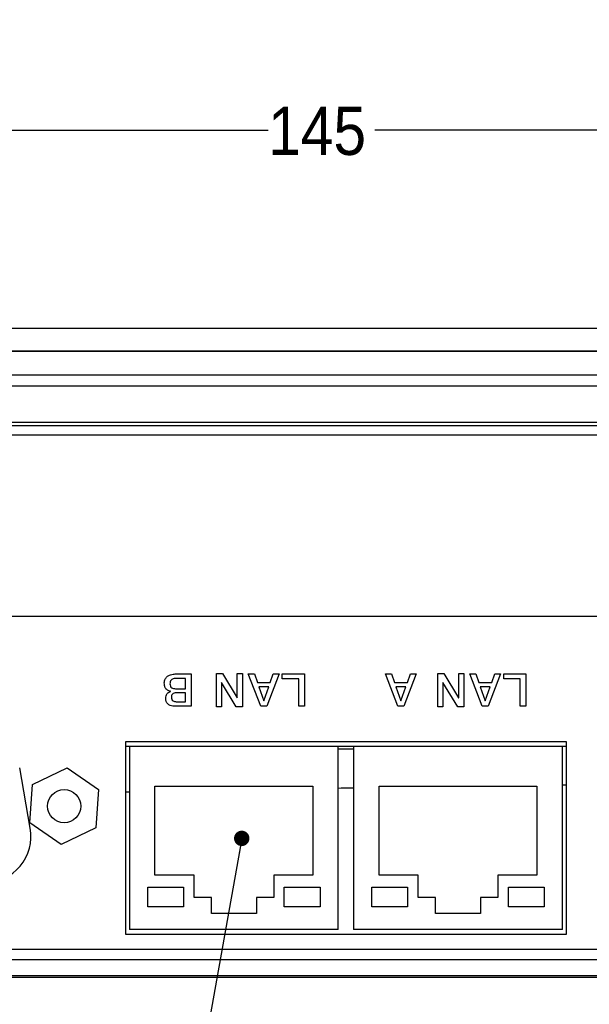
# Model space of a CAD drawing. Extents: x 3 to 428, y 3 to 275.
# Tile 7 of 42: x 110 to 147, y 39 to 103. Entities that reach past the tile are written whole.
import ezdxf

# ---------------------------------------------------------------- set-up
doc = ezdxf.new("R2010")
doc.units = 0
doc.linetypes.add('SLD-SOLID', pattern=[0])
doc.layers.get('0').update_dxf_attribs({"linetype": 'CONTINUOUS'})
doc.layers.add('DIMENSION', color=7, linetype='SLD-SOLID')
doc.styles.add('SLDTEXTSTYLE1', font='Gothic.ttf', dxfattribs={"width": 0.913})
doc.styles.get("Standard").update_dxf_attribs({"font": 'Gothic.ttf'})
doc.dimstyles.new('SLDDIMSTYLE1', dxfattribs={"dimtxt": 3.175, "dimasz": 3.302, "dimexe": 0, "dimexo": 0.0625, "dimgap": 0.79375, "dimtad": 0, "dimtih": 1, "dimtoh": 1, "dimdec": 0, "dimlfac": 1.142857, "dimrnd": 1e-09, "dimzin": 12, "dimdsep": 46, "dimtxsty": 'SLDTEXTSTYLE1', "dimsah": 1, "dimcen": 0.09, "dimadec": 0, "dimazin": 0, "dimtfac": 1, "dimtdec": 3, "dimtofl": 0, "dimtmove": 0, "dimatfit": 3, "dimfxl": 1, "dimtolj": 1, "dimtzin": 12, "dimarcsym": 0})
doc.dimstyles.new('SLDDIMSTYLE4', dxfattribs={"dimtxt": 0.18, "dimasz": 1.016, "dimexe": 0, "dimexo": 0.0625, "dimgap": 0, "dimtad": 0, "dimtih": 1, "dimtoh": 1, "dimdec": 0, "dimrnd": 1e-09, "dimzin": 0, "dimdsep": 46, "dimtxsty": 'Standard', "dimblk1": 'DOT', "dimblk2": 'DOT', "dimsah": 1, "dimcen": 0.09, "dimadec": 0, "dimazin": 0, "dimtfac": 1.016, "dimtdec": 0, "dimtofl": 0, "dimtmove": 0, "dimatfit": 3, "dimldrblk": 'DOT', "dimfxl": 1, "dimtolj": 1, "dimtzin": 0, "dimarcsym": 0})

# ---------------------------------------------------------------- blocks, each defined once
blk = doc.blocks.new('_D_1')
at = {"layer": 'DIMENSION'}
for p, q in [((70.971, 122.068), (70.971, 93.039)), ((198.003, 122.068), (198.003, 93.039)), ((70.971, 96.214), (126.068, 96.214)), ((198.003, 96.214), (133.106, 96.214))]:
    blk.add_line(p, q, dxfattribs=at)
for points in [[(70.971, 96.214), (74.273, 95.706), (74.273, 96.722)], [(198.003, 96.214), (194.701, 96.722), (194.701, 95.706)]]:
    blk.add_solid(points, dxfattribs=at)
at = {"layer": 'DIMENSION', "insert": (126.068, 97.75), "char_height": 3.175, "attachment_point": 1, "style": 'SLDTEXTSTYLE1'}
blk.add_mtext('145', dxfattribs=at)
blk = doc.blocks.new('_DOT')
at = {"color": 0, "linetype": 'ByBlock'}
blk.add_line((-0.5, 0), (-1, 0), dxfattribs=at)
at = {"color": 0, "linetype": 'ByBlock', "const_width": 0.5}
blk.add_lwpolyline([(-0.25, 0, 1), (0.25, 0, 1)], format="xyb", close=True, dxfattribs=at)

msp = doc.modelspace()

# ---------------------------------------------------------------- linework, layer by layer
at = {"color": 7, "linetype": 'SLD-SOLID'}
for p, q in [((86.7818, 83.1503), (182.1918, 83.1503)), ((86.7818, 83.139), (182.1918, 83.139)), ((100.1693, 81.6567), (168.8043, 81.6567)), ((168.8043, 81.6075), (100.1693, 81.6075)), ((174.6598, 80.0486), (94.3137, 80.0486)), ((93.6608, 79.3404), (175.3127, 79.3404)), ((182.1917, 76.9211), (86.7818, 76.9211)), ((182.1917, 76.6923), (86.7818, 76.6923)), ((86.7818, 76.1065), (182.1918, 76.1065)), ((181.7268, 64.119), (87.2468, 64.119)), ((120.6127, 60.0252), (119.9516, 60.0252)), ((120.0056, 60.3303), (120.9865, 60.3303)), ((120.6127, 59.3585), (120.6127, 60.0252)), ((120.9865, 60.3303), (120.9865, 58.1951)), ((122.6535, 60.3579), (123.0507, 60.3579)), ((122.6535, 58.1704), (122.6535, 60.3579)), ((123.0507, 60.3579), (124.0289, 58.7602)), ((124.038, 60.3579), (124.3703, 60.3579)), ((124.038, 58.7602), (124.038, 60.3579)), ((124.3703, 60.3579), (124.3703, 58.1704)), ((125.583, 58.1951), (124.7605, 60.3303)), ((124.7605, 60.3303), (125.1616, 60.3303)), ((125.1616, 60.3303), (125.3619, 59.7652)), ((126.8, 60.3303), (125.9806, 58.1951)), ((126.2142, 59.7652), (126.4146, 60.3303)), ((126.4146, 60.3303), (126.8, 60.3303)), ((127.0034, 60.0075), (127.0034, 60.3303)), ((127.0034, 60.3303), (128.4627, 60.3303)), ((128.0889, 60.0075), (127.0034, 60.0075)), ((128.0889, 58.1951), (128.0889, 60.0075)), ((128.4627, 60.3303), (128.4627, 58.1951)), ((134.6298, 58.1951), (133.8074, 60.3303)), ((133.8074, 60.3303), (134.2084, 60.3303)), ((134.2084, 60.3303), (134.4087, 59.7652)), ((135.8469, 60.3303), (135.0274, 58.1951)), ((135.2611, 59.7652), (135.4614, 60.3303)), ((135.4614, 60.3303), (135.8469, 60.3303)), ((137.266, 58.1704), (137.266, 60.3579)), ((137.266, 60.3579), (137.6632, 60.3579)), ((137.6632, 60.3579), (138.6414, 58.7602)), ((138.6505, 58.7602), (138.6505, 60.3579)), ((138.6505, 60.3579), (138.9828, 60.3579)), ((138.9828, 60.3579), (138.9828, 58.1704)), ((140.1955, 58.1951), (139.373, 60.3303)), ((139.373, 60.3303), (139.7741, 60.3303)), ((139.7741, 60.3303), (139.9744, 59.7652)), ((141.4125, 60.3303), (140.5931, 58.1951)), ((140.8267, 59.7652), (141.0271, 60.3303)), ((141.0271, 60.3303), (141.4125, 60.3303)), ((141.6159, 60.0075), (141.6159, 60.3303)), ((141.6159, 60.3303), (143.0752, 60.3303)), ((142.7014, 60.0075), (141.6159, 60.0075)), ((142.7014, 58.1951), (142.7014, 60.0075)), ((143.0752, 60.3303), (143.0752, 58.1951)), ((119.6197, 59.179), (119.6197, 59.185)), ((119.9516, 59.3585), (120.6127, 59.3585)), ((123.9714, 58.1704), (122.9858, 59.7682)), ((122.9858, 59.7682), (122.9858, 58.1704)), ((125.3619, 59.7652), (126.2142, 59.7652)), ((126.1126, 59.481), (125.4606, 59.481)), ((125.4606, 59.481), (125.7803, 58.5629)), ((125.7894, 58.5629), (126.1126, 59.481)), ((134.4087, 59.7652), (135.2611, 59.7652)), ((135.1594, 59.481), (134.5074, 59.481)), ((134.5074, 59.481), (134.8271, 58.5629)), ((134.8362, 58.5629), (135.1594, 59.481)), ((137.5983, 59.7682), (137.5983, 58.1704)), ((138.5839, 58.1704), (137.5983, 59.7682)), ((139.9744, 59.7652), (140.8267, 59.7652)), ((140.0731, 59.481), (140.3928, 58.5629)), ((140.7251, 59.481), (140.0731, 59.481)), ((140.4019, 58.5629), (140.7251, 59.481)), ((120.6127, 59.0894), (120.0026, 59.0894)), ((120.0026, 58.5001), (120.6127, 58.5001)), ((120.6127, 58.5001), (120.6127, 59.0894)), ((124.0289, 58.7602), (124.038, 58.7602)), ((125.7803, 58.5629), (125.7894, 58.5629)), ((134.8271, 58.5629), (134.8362, 58.5629)), ((138.6414, 58.7602), (138.6505, 58.7602)), ((140.3928, 58.5629), (140.4019, 58.5629)), ((120.9865, 58.1951), (119.9485, 58.1951)), ((122.9858, 58.1704), (122.6535, 58.1704)), ((124.3703, 58.1704), (123.9714, 58.1704)), ((125.9806, 58.1951), (125.583, 58.1951)), ((128.4627, 58.1951), (128.0889, 58.1951)), ((135.0274, 58.1951), (134.6298, 58.1951)), ((137.5983, 58.1704), (137.266, 58.1704)), ((138.9828, 58.1704), (138.5839, 58.1704)), ((140.5931, 58.1951), (140.1955, 58.1951)), ((143.0752, 58.1951), (142.7014, 58.1951)), ((116.6586, 55.8503), (116.6586, 43.1628)), ((145.7524, 55.8503), (116.6586, 55.8503)), ((116.9211, 55.544), (116.6586, 55.544)), ((116.9211, 55.544), (116.9211, 43.469)), ((130.7024, 55.544), (116.9211, 55.544)), ((131.7086, 55.544), (130.7024, 55.544)), ((130.7024, 43.469), (130.7024, 55.544)), ((131.7086, 55.369), (130.7024, 55.369)), ((131.7086, 55.544), (131.7086, 43.469)), ((145.4899, 55.544), (131.7086, 55.544)), ((145.7524, 55.544), (145.4899, 55.544)), ((145.4899, 43.469), (145.4899, 55.544)), ((145.7524, 43.1628), (145.7524, 55.8503)), ((110.3777, 50.1521), (109.6773, 54.1246)), ((110.5241, 53.0285), (112.7994, 54.1254)), ((112.7994, 54.1254), (114.887, 52.7035)), ((110.3365, 50.5095), (110.5241, 53.0285)), ((114.887, 52.7035), (114.6994, 50.1846)), ((118.6055, 47.0565), (118.6055, 52.919)), ((118.6055, 52.919), (129.018, 52.919)), ((129.018, 52.919), (129.018, 47.0565)), ((133.393, 47.0565), (133.393, 52.919)), ((133.393, 52.919), (143.8055, 52.919)), ((143.8055, 52.919), (143.8055, 47.0565)), ((145.4899, 53.0064), (145.7524, 53.0092)), ((116.6586, 52.5517), (116.9211, 52.5568)), ((112.4241, 49.0876), (110.3365, 50.5095)), ((114.6994, 50.1846), (112.4241, 49.0876)), ((121.1868, 47.0565), (118.6055, 47.0565)), ((121.1868, 45.569), (121.1868, 47.0565)), ((126.4368, 47.0565), (126.4368, 45.569)), ((129.018, 47.0565), (126.4368, 47.0565)), ((135.9743, 47.0565), (133.393, 47.0565)), ((135.9743, 45.569), (135.9743, 47.0565)), ((141.2243, 47.0565), (141.2243, 45.569)), ((143.8055, 47.0565), (141.2243, 47.0565)), ((118.1243, 44.9565), (118.1243, 46.269)), ((118.1243, 46.269), (120.4868, 46.269)), ((120.4868, 46.269), (120.4868, 44.9565)), ((127.1368, 46.269), (129.4993, 46.269)), ((127.1368, 44.9565), (127.1368, 46.269)), ((129.4993, 46.269), (129.4993, 44.9565)), ((132.9118, 44.9565), (132.9118, 46.269)), ((132.9118, 46.269), (135.2743, 46.269)), ((135.2743, 46.269), (135.2743, 44.9565)), ((141.9243, 46.269), (144.2868, 46.269)), ((141.9243, 44.9565), (141.9243, 46.269)), ((144.2868, 46.269), (144.2868, 44.9565)), ((122.3243, 45.569), (121.1868, 45.569)), ((122.3243, 44.519), (122.3243, 45.569)), ((125.2993, 45.569), (125.2993, 44.519)), ((126.4368, 45.569), (125.2993, 45.569)), ((137.1118, 45.569), (135.9743, 45.569)), ((137.1118, 44.519), (137.1118, 45.569)), ((140.0868, 45.569), (140.0868, 44.519)), ((141.2243, 45.569), (140.0868, 45.569)), ((120.4868, 44.9565), (118.1243, 44.9565)), ((129.4993, 44.9565), (127.1368, 44.9565)), ((135.2743, 44.9565), (132.9118, 44.9565)), ((144.2868, 44.9565), (141.9243, 44.9565)), ((125.2993, 44.519), (122.3243, 44.519)), ((140.0868, 44.519), (137.1118, 44.519)), ((116.6586, 43.1628), (145.7524, 43.1628)), ((130.7024, 43.469), (116.9211, 43.469)), ((145.4899, 43.469), (131.7086, 43.469)), ((101.2368, 40.319), (167.7368, 40.319))]:
    msp.add_line(p, q, dxfattribs=at)
msp.add_circle((112.6118, 51.6065), 1.0937, dxfattribs=at)
msp.add_arc((107.3618, 49.6203), 3.0625, 270, 10, dxfattribs=at)
for points, knots in [([(119.2191, 59.7354), (119.2215, 59.7797), (119.2263, 59.8684), (119.2758, 60.0224), (119.3556, 60.1059), (119.4043, 60.1568)], [0, 0, 0, 0, 0.2807284, 0.5611802, 1, 1, 1, 1]), ([(119.4043, 60.1568), (119.4535, 60.1906), (119.5519, 60.2585), (119.7588, 60.3194), (119.912, 60.3261), (120.0056, 60.3303)], [0, 0, 0, 0, 0.2797389, 0.5598401, 1, 1, 1, 1]), ([(119.9516, 60.0252), (119.8987, 60.0226), (119.7934, 60.0174), (119.6599, 59.9379), (119.5994, 59.8116), (119.5951, 59.7288), (119.5929, 59.6873)], [0, 0, 0, 0, 0.2809441, 0.5591177, 0.7790305, 1, 1, 1, 1]), ([(119.6197, 59.185), (119.5521, 59.2052), (119.4173, 59.2455), (119.2826, 59.3986), (119.2266, 59.5708), (119.2216, 59.6805), (119.2191, 59.7354)], [0, 0, 0, 0, 0.2799652, 0.5587631, 0.7791383, 1, 1, 1, 1]), ([(119.3147, 58.7242), (119.3184, 58.779), (119.3258, 58.8883), (119.3996, 59.0262), (119.5042, 59.1219), (119.5812, 59.1599), (119.6197, 59.179)], [0, 0, 0, 0, 0.2800274, 0.5594637, 0.7796387, 1, 1, 1, 1]), ([(119.5929, 59.6873), (119.5962, 59.6347), (119.6028, 59.5301), (119.7005, 59.4094), (119.829, 59.3642), (119.9107, 59.3604), (119.9516, 59.3585)], [0, 0, 0, 0, 0.2804886, 0.5582154, 0.7787055, 1, 1, 1, 1]), ([(119.9485, 58.1951), (119.8901, 58.1973), (119.7734, 58.2016), (119.6032, 58.2491), (119.4429, 58.3465), (119.3293, 58.5171), (119.3196, 58.6551), (119.3147, 58.7242)], [0, 0, 0, 0, 0.1872955, 0.3743814, 0.5611285, 0.7800708, 1, 1, 1, 1]), ([(120.0026, 59.0894), (119.957, 59.0856), (119.8658, 59.0781), (119.7555, 59.0051), (119.6958, 58.9006), (119.6909, 58.8289), (119.6885, 58.793)], [0, 0, 0, 0, 0.280387, 0.5598143, 0.7795273, 1, 1, 1, 1]), ([(119.6885, 58.793), (119.6913, 58.7466), (119.6967, 58.6542), (119.7815, 58.547), (119.8944, 58.505), (119.9665, 58.5018), (120.0026, 58.5001)], [0, 0, 0, 0, 0.2806425, 0.5583328, 0.7786508, 1, 1, 1, 1]), ([(130.7024, 52.8046), (130.9663, 52.8089), (131.3017, 52.8144), (131.6372, 52.8197), (131.7086, 52.8209)], [0, 0, 0, 0, 0.7868971, 1, 1, 1, 1]), ([(158.6193, 42.1565), (158.466, 42.1565), (157.6201, 42.1565), (156.6822, 42.1565), (155.805, 42.1565), (155.5277, 42.1565), (155.2493, 42.1565), (154.9803, 42.1565), (154.775, 42.1565), (154.4957, 42.1565), (154.0906, 42.1565), (153.4641, 42.1565), (152.7124, 42.1565), (151.8356, 42.1565), (150.8765, 42.1565), (149.8438, 42.1565), (148.7462, 42.1565), (147.5491, 42.1565), (146.5392, 42.1565), (145.7443, 42.1565), (145.1924, 42.1565), (144.6253, 42.1565), (144.0823, 42.1565), (143.5839, 42.1565), (143.1371, 42.1565), (142.7094, 42.1565), (141.7828, 42.1565), (140.3988, 42.1565), (138.5991, 42.1565), (137.1809, 42.1565), (136.1116, 42.1565), (135.3586, 42.1565), (134.6382, 42.1565), (133.9643, 42.1565), (133.3748, 42.1565), (132.7484, 42.1565), (132.0343, 42.1565), (131.1578, 42.1565), (130.1168, 42.1565), (128.8974, 42.1565), (127.4854, 42.1565), (125.9535, 42.1565), (124.3015, 42.1565), (122.5294, 42.1565), (120.6373, 42.1565), (118.9761, 42.1565), (117.5751, 42.1565), (116.4639, 42.1565), (115.3211, 42.1565), (114.1467, 42.1565), (112.9823, 42.1565), (111.3721, 42.1565), (109.3605, 42.1565), (106.9387, 42.1565), (104.6077, 42.1565), (102.3683, 42.1565), (100.2327, 42.1565), (98.2007, 42.1565), (96.2724, 42.1565), (94.4477, 42.1565), (92.7268, 42.1565), (91.614, 42.1565), (91.0749, 42.1565)], [0, 0, 0, 0, 0.0068076, 0.0375686, 0.0416601, 0.0457663, 0.0498871, 0.0540226, 0.0577136, 0.059008, 0.0664292, 0.0757042, 0.0868329, 0.0998154, 0.1146517, 0.1294309, 0.1456815, 0.1634035, 0.1825969, 0.1905397, 0.1987096, 0.2071065, 0.2157306, 0.2228262, 0.2292433, 0.2355751, 0.2418218, 0.2703989, 0.2970439, 0.3217567, 0.3333885, 0.3445374, 0.3552031, 0.3653859, 0.3744668, 0.3813866, 0.3932069, 0.4061836, 0.4203169, 0.4394431, 0.4603465, 0.4830273, 0.5074854, 0.5337209, 0.5617336, 0.5915237, 0.6075063, 0.6239573, 0.6408765, 0.6582642, 0.6761202, 0.6925955, 0.7297777, 0.7654689, 0.8001577, 0.8333115, 0.8649303, 0.8950142, 0.9235631, 0.950577, 0.976056, 1, 1, 1, 1]), ([(177.8989, 41.4565), (170.6642, 41.4565), (156.1939, 41.4565), (134.4878, 41.4565), (112.7813, 41.4565), (98.3103, 41.4565), (91.0752, 41.4565)], [0, 0, 0, 0, 0.2499788, 0.4999892, 0.7500048, 1, 1, 1, 1]), ([(177.9026, 40.4065), (177.2729, 40.4065), (175.9775, 40.4065), (173.98, 40.4065), (171.8738, 40.4065), (169.6591, 40.4065), (167.3357, 40.4065), (164.9037, 40.4065), (162.4867, 40.4065), (160.094, 40.4065), (157.8339, 40.4065), (156.2382, 40.4065), (155.3334, 40.4065), (155.0471, 40.4065), (154.7597, 40.4065), (154.4822, 40.4065), (154.2729, 40.4065), (154.0025, 40.4065), (153.6236, 40.4065), (153.0414, 40.4065), (152.3485, 40.4065), (151.5449, 40.4065), (150.6697, 40.4065), (149.7305, 40.4065), (148.7349, 40.4065), (147.6514, 40.4065), (146.715, 40.4065), (145.949, 40.4065), (145.3769, 40.4065), (144.7996, 40.4065), (144.2569, 40.4065), (143.7572, 40.4065), (143.296, 40.4065), (142.3859, 40.4065), (141.0656, 40.4065), (139.3741, 40.4065), (137.9155, 40.4065), (136.6728, 40.4065), (135.6289, 40.4065), (134.6924, 40.4065), (133.8272, 40.4065), (132.9896, 40.4065), (132.1005, 40.4065), (130.9823, 40.4065), (129.6111, 40.4065), (127.9631, 40.4065), (126.1845, 40.4065), (124.2753, 40.4065), (122.2355, 40.4065), (120.5, 40.4065), (119.1039, 40.4065), (118.0822, 40.4065), (117.0353, 40.4065), (115.9631, 40.4065), (114.8283, 40.4065), (113.4095, 40.4065), (111.7358, 40.4065), (109.8734, 40.4065), (107.867, 40.4065), (105.7342, 40.4065), (103.4927, 40.4065), (101.3658, 40.4065), (99.3537, 40.4065), (97.4664, 40.4065), (95.7028, 40.4065), (94.0614, 40.4065), (92.5307, 40.4065), (91.547, 40.4065), (91.0736, 40.4065)], [0, 0, 0, 0, 0.021754, 0.0447591, 0.0690153, 0.0945225, 0.1212809, 0.1492903, 0.1785508, 0.2047898, 0.2319592, 0.256638, 0.2599231, 0.2632205, 0.2665304, 0.2698525, 0.2728059, 0.2737632, 0.2791938, 0.2858991, 0.2938791, 0.3031338, 0.3136633, 0.3241178, 0.3355841, 0.3480621, 0.3615519, 0.3679377, 0.3745274, 0.3813211, 0.3878832, 0.3932764, 0.3985876, 0.4038167, 0.4247219, 0.4442029, 0.4622599, 0.475117, 0.48714, 0.4983289, 0.5074737, 0.5170307, 0.5272699, 0.5381914, 0.5556668, 0.5746464, 0.5951301, 0.6171181, 0.6406104, 0.6656068, 0.6770817, 0.6888479, 0.7009053, 0.7132539, 0.7258937, 0.7401135, 0.7622728, 0.7837219, 0.8044608, 0.8315966, 0.8574117, 0.8819062, 0.90508, 0.9269333, 0.9471108, 0.9660144, 0.9836441, 1, 1, 1, 1])]:
    msp.add_open_spline(points, degree=3, knots=knots, dxfattribs=at)

# ---------------------------------------------------------------- dimensions: what is measured, and where the dimension line sits
at = {"layer": 'DIMENSION'}
dim = msp.add_linear_dim(base=(198.003, 96.2144), p1=(70.9705, 123.3381), p2=(198.003, 123.3381), dimstyle='SLDDIMSTYLE1', dxfattribs=at)
dim.commit()
dim.dimension.update_dxf_attribs({"geometry": '_D_1', "text_midpoint": (129.5873, 96.2144), "dimtype": 160})

# ---------------------------------------------------------------- leaders
msp.add_leader([(124.3299, 49.4807), (120.0425, 25.4611), (113.6925, 25.4611)], dimstyle='SLDDIMSTYLE4', dxfattribs=at)

doc.saveas('drawing.dxf')
